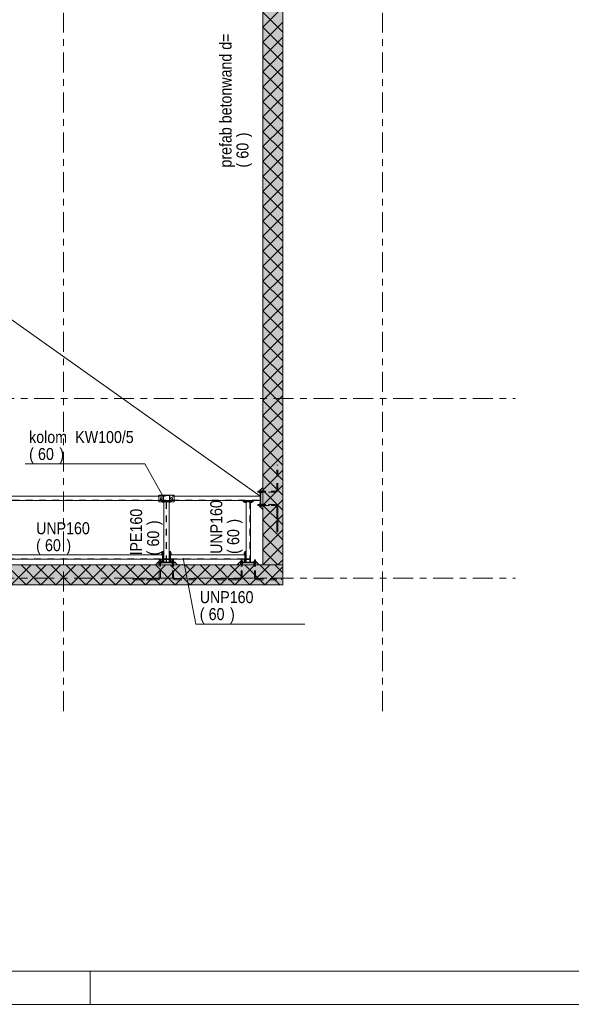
# Model space of a CAD drawing. Header units: millimetres. Extents: x -931 to -90, y -1396 to -802.
# Tile 8 of 29: x -520 to -437, y -1396 to -1248. Entities that reach past the tile are written whole.
import ezdxf

# ---------------------------------------------------------------- set-up
doc = ezdxf.new("R2010")
doc.units = ezdxf.units.MM
for name, pattern in [('XKITLINE00', [0]), ('XKITLINE01', [4, 1, -1, 1, -1]), ('XKITLINE03', [6, 3, -1, 1, -1])]:
    doc.linetypes.add(name, pattern=pattern)
for name, color, linetype, lineweight in [('Bout', 3, 'Continuous', 0), ('Grafisch object', 3, 'Continuous', 0), ('Onderdeel', 2, 'Continuous', 0), ('Onderdeel label', 2, 'Continuous', 0), ('Stramien', 4, 'Continuous', 0), ('Tekening kader', 3, 'Continuous', 0)]:
    doc.layers.add(name, color=color, linetype=linetype, lineweight=lineweight)
doc.styles.add('ARIAL', font='arial.ttf')

msp = doc.modelspace()

# ---------------------------------------------------------------- hatches: boundary and pattern name
at = {"layer": 'Onderdeel'}
for points in [[(-480.82, -1330.21), (-483.82, -1330.21), (-483.82, -1192.51), (-480.82, -1192.51)], [(-480.82, -1333.21), (-687.81, -1333.21), (-687.81, -1330.21), (-480.82, -1330.21)]]:
    msp.add_hatch(color=256, dxfattribs=at).paths.add_polyline_path(points, flags=17)
h = msp.add_hatch(color=256, dxfattribs=at)
h.paths.add_polyline_path([(-497.81, -1320.74), (-498.81, -1320.74), (-498.81, -1319.74), (-497.81, -1319.74)], flags=17)
h.paths.add_polyline_path([(-498.76, -1320.69), (-497.86, -1320.69), (-497.86, -1319.79), (-498.76, -1319.79)])

# ---------------------------------------------------------------- linework, layer by layer
at = {"layer": 'Bout', "linetype": 'XKITLINE00', "lineweight": 0}
for p, q in [((-499.11, -1320.1), (-499.23, -1320.17)), ((-499.23, -1320.17), (-499.23, -1320.31)), ((-499.23, -1320.31), (-499.11, -1320.38)), ((-498.99, -1320.17), (-499.11, -1320.1)), ((-499.11, -1320.38), (-498.99, -1320.31)), ((-498.99, -1320.31), (-498.99, -1320.17)), ((-497.51, -1320.1), (-497.63, -1320.17)), ((-497.63, -1320.17), (-497.63, -1320.31)), ((-497.63, -1320.31), (-497.51, -1320.38)), ((-497.39, -1320.17), (-497.51, -1320.1)), ((-497.51, -1320.38), (-497.39, -1320.31)), ((-497.39, -1320.31), (-497.39, -1320.17)), ((-498.85, -1320.87), (-498.85, -1320.77)), ((-498.85, -1320.87), (-498.72, -1320.87)), ((-498.78, -1320.87), (-498.78, -1320.77)), ((-497.9, -1320.87), (-497.78, -1320.87)), ((-497.84, -1320.87), (-497.84, -1320.77)), ((-497.78, -1320.87), (-497.78, -1320.77)), ((-486.55, -1320.87), (-486.55, -1320.77)), ((-486.34, -1320.87), (-486.55, -1320.87)), ((-486.49, -1320.67), (-486.49, -1320.66)), ((-486.48, -1320.87), (-486.48, -1320.77)), ((-486.34, -1320.87), (-486.34, -1320.77)), ((-486.33, -1320.87), (-486.34, -1320.87)), ((-486.33, -1320.67), (-486.33, -1320.66)), ((-485.69, -1320.67), (-485.69, -1320.66)), ((-485.68, -1320.87), (-485.68, -1320.77)), ((-485.68, -1320.87), (-485.47, -1320.87)), ((-485.54, -1320.87), (-485.54, -1320.77)), ((-485.53, -1320.67), (-485.53, -1320.66)), ((-485.47, -1320.87), (-485.47, -1320.77)), ((-499.03, -1328.42), (-498.93, -1328.42)), ((-499.03, -1328.7), (-499.03, -1328.42)), ((-499.03, -1328.49), (-498.93, -1328.49)), ((-499.03, -1328.63), (-498.93, -1328.63)), ((-498.93, -1328.7), (-499.03, -1328.7)), ((-498.83, -1328.48), (-498.82, -1328.48)), ((-498.83, -1328.64), (-498.82, -1328.64)), ((-497.8, -1328.48), (-497.79, -1328.48)), ((-497.8, -1328.64), (-497.79, -1328.64)), ((-497.69, -1328.42), (-497.59, -1328.42)), ((-497.69, -1328.49), (-497.59, -1328.49)), ((-497.69, -1328.63), (-497.59, -1328.63)), ((-497.69, -1328.7), (-497.59, -1328.7)), ((-497.59, -1328.42), (-497.59, -1328.7)), ((-486.54, -1328.42), (-486.64, -1328.42)), ((-486.64, -1328.42), (-486.64, -1328.7)), ((-486.64, -1328.49), (-486.54, -1328.49)), ((-486.64, -1328.63), (-486.54, -1328.63)), ((-486.64, -1328.7), (-486.54, -1328.7)), ((-486.44, -1328.48), (-486.43, -1328.48)), ((-486.44, -1328.64), (-486.43, -1328.64)), ((-499.03, -1329.42), (-498.93, -1329.42)), ((-499.03, -1329.7), (-499.03, -1329.42)), ((-499.03, -1329.49), (-498.93, -1329.49)), ((-499.03, -1329.63), (-498.93, -1329.63)), ((-498.93, -1329.7), (-499.03, -1329.7)), ((-498.83, -1329.48), (-498.82, -1329.48)), ((-498.83, -1329.64), (-498.82, -1329.64)), ((-497.8, -1329.48), (-497.79, -1329.48)), ((-497.8, -1329.64), (-497.79, -1329.64)), ((-497.69, -1329.42), (-497.59, -1329.42)), ((-497.69, -1329.49), (-497.59, -1329.49)), ((-497.69, -1329.63), (-497.59, -1329.63)), ((-497.69, -1329.7), (-497.59, -1329.7)), ((-497.59, -1329.42), (-497.59, -1329.7)), ((-486.54, -1329.42), (-486.64, -1329.42)), ((-486.64, -1329.42), (-486.64, -1329.7)), ((-486.64, -1329.49), (-486.54, -1329.49)), ((-486.64, -1329.63), (-486.54, -1329.63)), ((-486.64, -1329.7), (-486.54, -1329.7)), ((-486.44, -1329.48), (-486.43, -1329.48)), ((-486.44, -1329.64), (-486.43, -1329.64))]:
    msp.add_line(p, q, dxfattribs=at)
at = {"layer": 'Grafisch object', "linetype": 'XKITLINE00', "lineweight": 0}
msp.add_line((-663.81, -1192.51), (-484.22, -1319.91), dxfattribs=at)
at = {"layer": 'Onderdeel', "linetype": 'XKITLINE00', "lineweight": 0}
for p, q in [((-483.82, -1330.21), (-483.82, -1192.51)), ((-480.82, -1192.51), (-480.82, -1330.21)), ((-483.82, -1249.39), (-480.82, -1246.39)), ((-480.82, -1250.14), (-483.82, -1247.14)), ((-483.82, -1251.63), (-480.82, -1248.63)), ((-480.82, -1252.39), (-483.82, -1249.39)), ((-483.82, -1253.88), (-480.82, -1250.88)), ((-480.82, -1254.63), (-483.82, -1251.63)), ((-483.82, -1256.12), (-480.82, -1253.12)), ((-480.82, -1256.88), (-483.82, -1253.88)), ((-483.82, -1258.37), (-480.82, -1255.37)), ((-480.82, -1259.12), (-483.82, -1256.12)), ((-483.82, -1260.61), (-480.82, -1257.61)), ((-480.82, -1261.37), (-483.82, -1258.37)), ((-483.82, -1262.86), (-480.82, -1259.86)), ((-480.82, -1263.61), (-483.82, -1260.61)), ((-483.82, -1265.1), (-480.82, -1262.1)), ((-480.82, -1265.86), (-483.82, -1262.86)), ((-483.82, -1267.35), (-480.82, -1264.35)), ((-480.82, -1268.1), (-483.82, -1265.1)), ((-483.82, -1269.59), (-480.82, -1266.59)), ((-480.82, -1270.35), (-483.82, -1267.35)), ((-483.82, -1271.84), (-480.82, -1268.84)), ((-480.82, -1272.59), (-483.82, -1269.59)), ((-483.82, -1274.08), (-480.82, -1271.08)), ((-480.82, -1274.84), (-483.82, -1271.84)), ((-483.82, -1276.33), (-480.82, -1273.33)), ((-480.82, -1277.08), (-483.82, -1274.08)), ((-483.82, -1278.57), (-480.82, -1275.57)), ((-480.82, -1279.33), (-483.82, -1276.33)), ((-483.82, -1280.82), (-480.82, -1277.82)), ((-480.82, -1281.57), (-483.82, -1278.57)), ((-483.82, -1283.06), (-480.82, -1280.06)), ((-480.82, -1283.82), (-483.82, -1280.82)), ((-483.82, -1285.31), (-480.82, -1282.31)), ((-480.82, -1286.06), (-483.82, -1283.06)), ((-483.82, -1287.55), (-480.82, -1284.55)), ((-480.82, -1288.31), (-483.82, -1285.31)), ((-483.82, -1289.8), (-480.82, -1286.8)), ((-480.82, -1290.55), (-483.82, -1287.55)), ((-483.82, -1292.04), (-480.82, -1289.04)), ((-480.82, -1292.8), (-483.82, -1289.8)), ((-483.82, -1294.29), (-480.82, -1291.29)), ((-480.82, -1295.04), (-483.82, -1292.04)), ((-483.82, -1296.53), (-480.82, -1293.53)), ((-480.82, -1297.29), (-483.82, -1294.29)), ((-483.82, -1298.78), (-480.82, -1295.78)), ((-480.82, -1299.53), (-483.82, -1296.53)), ((-483.82, -1301.02), (-480.82, -1298.02)), ((-480.82, -1301.78), (-483.82, -1298.78)), ((-483.82, -1303.27), (-480.82, -1300.27)), ((-480.82, -1304.02), (-483.82, -1301.02)), ((-483.82, -1305.51), (-480.82, -1302.51)), ((-480.82, -1306.27), (-483.82, -1303.27)), ((-483.82, -1307.76), (-480.82, -1304.76)), ((-480.82, -1308.51), (-483.82, -1305.51)), ((-483.82, -1310), (-480.82, -1307)), ((-480.82, -1310.76), (-483.82, -1307.76)), ((-483.82, -1312.25), (-480.82, -1309.25)), ((-480.82, -1313), (-483.82, -1310)), ((-483.82, -1314.49), (-480.82, -1311.49)), ((-480.82, -1315.25), (-483.82, -1312.25)), ((-483.82, -1316.74), (-480.82, -1313.74)), ((-480.82, -1317.49), (-483.82, -1314.49)), ((-483.82, -1318.98), (-480.82, -1315.98)), ((-480.82, -1319.74), (-483.82, -1316.74)), ((-484.22, -1318.89), (-484.12, -1318.89)), ((-484.22, -1318.89), (-484.22, -1321.59)), ((-484.12, -1318.89), (-483.82, -1318.59)), ((-484.12, -1321.59), (-484.12, -1318.89)), ((-484.12, -1318.89), (-484.12, -1321.59)), ((-483.82, -1321.23), (-480.82, -1318.23)), ((-525.66, -1319.91), (-499.46, -1319.91)), ((-499.46, -1319.74), (-498.81, -1319.74)), ((-499.46, -1320.74), (-499.46, -1319.74)), ((-498.81, -1320.74), (-498.81, -1319.74)), ((-498.81, -1319.74), (-497.81, -1319.74)), ((-497.86, -1319.79), (-498.76, -1319.79)), ((-498.76, -1319.79), (-498.76, -1320.69)), ((-497.86, -1320.69), (-497.86, -1319.79)), ((-497.81, -1319.74), (-497.16, -1319.74)), ((-497.81, -1319.74), (-497.81, -1320.74)), ((-497.16, -1320.74), (-497.16, -1319.74)), ((-497.16, -1319.91), (-484.22, -1319.91)), ((-484.57, -1319.16), (-484.57, -1319.32)), ((-484.57, -1319.16), (-484.38, -1319.16)), ((-484.57, -1319.32), (-484.38, -1319.32)), ((-484.38, -1319.38), (-484.38, -1319.1)), ((-484.26, -1319.1), (-484.38, -1319.1)), ((-484.38, -1319.38), (-484.26, -1319.38)), ((-484.26, -1319.39), (-484.26, -1319.09)), ((-484.22, -1319.09), (-484.26, -1319.09)), ((-484.26, -1319.39), (-484.22, -1319.39)), ((-480.82, -1321.98), (-483.82, -1318.98)), ((-525.66, -1320.56), (-499.46, -1320.56)), ((-499.46, -1320.74), (-498.81, -1320.74)), ((-499.06, -1320.77), (-499.06, -1320.74)), ((-499.06, -1320.77), (-498.72, -1320.77)), ((-497.81, -1320.74), (-498.81, -1320.74)), ((-498.76, -1320.69), (-497.86, -1320.69)), ((-498.72, -1329.81), (-498.72, -1320.77)), ((-498.72, -1320.77), (-497.9, -1320.77)), ((-497.9, -1329.81), (-497.9, -1320.77)), ((-497.9, -1320.77), (-497.56, -1320.77)), ((-497.81, -1320.74), (-497.16, -1320.74)), ((-497.56, -1320.77), (-497.56, -1320.74)), ((-497.16, -1320.56), (-484.22, -1320.56)), ((-486.76, -1320.56), (-486.76, -1320.66)), ((-486.76, -1320.66), (-485.26, -1320.66)), ((-486.76, -1320.77), (-486.76, -1320.67)), ((-485.26, -1320.67), (-486.76, -1320.67)), ((-486.76, -1320.77), (-486.33, -1320.77)), ((-486.33, -1329.81), (-486.33, -1320.77)), ((-485.68, -1320.77), (-486.33, -1320.77)), ((-485.68, -1329.81), (-485.68, -1320.77)), ((-485.68, -1320.77), (-485.26, -1320.77)), ((-485.26, -1320.66), (-485.26, -1320.56)), ((-485.26, -1320.77), (-485.26, -1320.67)), ((-484.57, -1321.32), (-484.57, -1321.16)), ((-484.57, -1321.16), (-484.38, -1321.16)), ((-484.57, -1321.32), (-484.38, -1321.32)), ((-484.38, -1321.38), (-484.38, -1321.1)), ((-484.38, -1321.1), (-484.26, -1321.1)), ((-484.38, -1321.38), (-484.26, -1321.38)), ((-484.26, -1321.39), (-484.26, -1321.09)), ((-484.26, -1321.09), (-484.22, -1321.09)), ((-484.26, -1321.39), (-484.22, -1321.39)), ((-484.22, -1321.59), (-484.12, -1321.59)), ((-483.82, -1321.89), (-484.12, -1321.59)), ((-483.82, -1323.47), (-480.82, -1320.47)), ((-483.82, -1321.16), (-483.82, -1321.16)), ((-480.82, -1324.23), (-483.82, -1321.23)), ((-483.82, -1321.32), (-483.82, -1321.32)), ((-483.82, -1325.72), (-480.82, -1322.72)), ((-480.82, -1326.47), (-483.82, -1323.47)), ((-483.82, -1327.96), (-480.82, -1324.96)), ((-481.57, -1327.96), (-483.82, -1325.72)), ((-483.82, -1330.21), (-480.82, -1327.21)), ((-526.19, -1328.73), (-498.93, -1328.73)), ((-498.93, -1328.21), (-498.83, -1328.21)), ((-498.93, -1328.73), (-498.93, -1328.21)), ((-498.93, -1329.38), (-498.93, -1328.73)), ((-498.83, -1329.81), (-498.83, -1328.21)), ((-498.82, -1328.21), (-498.72, -1328.21)), ((-498.82, -1329.81), (-498.82, -1328.21)), ((-497.9, -1328.21), (-497.8, -1328.21)), ((-497.8, -1329.81), (-497.8, -1328.21)), ((-497.79, -1328.21), (-497.69, -1328.21)), ((-497.79, -1329.81), (-497.79, -1328.21)), ((-497.69, -1328.73), (-497.69, -1328.21)), ((-497.69, -1329.38), (-497.69, -1328.73)), ((-497.69, -1328.73), (-486.54, -1328.73)), ((-486.54, -1328.21), (-486.44, -1328.21)), ((-486.54, -1328.73), (-486.54, -1328.21)), ((-486.54, -1329.38), (-486.54, -1328.73)), ((-486.44, -1329.81), (-486.44, -1328.21)), ((-486.33, -1328.21), (-486.43, -1328.21)), ((-486.43, -1328.21), (-486.43, -1329.81)), ((-482.69, -1329.09), (-483.82, -1327.96)), ((-481.57, -1330.21), (-482.69, -1329.09)), ((-480.82, -1328.72), (-481.57, -1327.96)), ((-687.81, -1330.21), (-480.82, -1330.21)), ((-526.19, -1329.38), (-498.93, -1329.38)), ((-519.43, -1333.21), (-522.43, -1330.21)), ((-521.68, -1333.21), (-518.68, -1330.21)), ((-517.19, -1333.21), (-520.19, -1330.21)), ((-519.43, -1333.21), (-516.43, -1330.21)), ((-514.94, -1333.21), (-517.94, -1330.21)), ((-517.19, -1333.21), (-514.19, -1330.21)), ((-512.7, -1333.21), (-515.7, -1330.21)), ((-514.94, -1333.21), (-511.94, -1330.21)), ((-510.45, -1333.21), (-513.45, -1330.21)), ((-512.7, -1333.21), (-509.7, -1330.21)), ((-508.21, -1333.21), (-511.21, -1330.21)), ((-510.45, -1333.21), (-507.45, -1330.21)), ((-505.96, -1333.21), (-508.96, -1330.21)), ((-508.21, -1333.21), (-505.21, -1330.21)), ((-503.72, -1333.21), (-506.72, -1330.21)), ((-505.96, -1333.21), (-502.96, -1330.21)), ((-501.47, -1333.21), (-504.47, -1330.21)), ((-503.72, -1333.21), (-500.72, -1330.21)), ((-499.23, -1333.21), (-502.23, -1330.21)), ((-501.47, -1333.21), (-498.47, -1330.21)), ((-496.98, -1333.21), (-499.98, -1330.21)), ((-499.96, -1330.21), (-499.66, -1329.91)), ((-496.96, -1329.81), (-499.66, -1329.81)), ((-499.66, -1329.81), (-499.66, -1329.91)), ((-499.66, -1329.91), (-496.96, -1329.91)), ((-496.96, -1329.91), (-499.66, -1329.91)), ((-499.46, -1329.77), (-499.16, -1329.77)), ((-499.46, -1329.77), (-499.46, -1329.81)), ((-499.45, -1329.65), (-499.18, -1329.65)), ((-499.45, -1329.65), (-499.45, -1329.77)), ((-499.39, -1329.46), (-499.23, -1329.46)), ((-499.39, -1329.65), (-499.39, -1329.46)), ((-499.23, -1329.65), (-499.23, -1329.46)), ((-499.23, -1333.21), (-496.23, -1330.21)), ((-499.18, -1329.65), (-499.18, -1329.77)), ((-499.16, -1329.77), (-499.16, -1329.81)), ((-498.93, -1329.38), (-498.93, -1329.81)), ((-494.74, -1333.21), (-497.74, -1330.21)), ((-497.69, -1329.38), (-486.54, -1329.38)), ((-497.69, -1329.38), (-497.69, -1329.81)), ((-497.46, -1329.77), (-497.16, -1329.77)), ((-497.46, -1329.77), (-497.46, -1329.81)), ((-497.45, -1329.65), (-497.18, -1329.65)), ((-497.45, -1329.65), (-497.45, -1329.77)), ((-497.39, -1329.46), (-497.23, -1329.46)), ((-497.39, -1329.65), (-497.39, -1329.46)), ((-497.23, -1329.65), (-497.23, -1329.46)), ((-497.18, -1329.77), (-497.18, -1329.65)), ((-497.16, -1329.81), (-497.16, -1329.77)), ((-496.98, -1333.21), (-493.98, -1330.21)), ((-496.96, -1329.81), (-496.96, -1329.91)), ((-496.96, -1329.91), (-496.66, -1330.21)), ((-492.49, -1333.21), (-495.49, -1330.21)), ((-494.74, -1333.21), (-491.74, -1330.21)), ((-490.25, -1333.21), (-493.25, -1330.21)), ((-492.49, -1333.21), (-489.49, -1330.21)), ((-488, -1333.21), (-491, -1330.21)), ((-490.25, -1333.21), (-487.25, -1330.21)), ((-485.76, -1333.21), (-488.76, -1330.21)), ((-488, -1333.21), (-485, -1330.21)), ((-487.66, -1330.21), (-487.36, -1329.91)), ((-484.66, -1329.81), (-487.36, -1329.81)), ((-487.36, -1329.81), (-487.36, -1329.91)), ((-487.36, -1329.91), (-484.66, -1329.91)), ((-484.66, -1329.91), (-487.36, -1329.91)), ((-487.16, -1329.77), (-486.86, -1329.77)), ((-487.16, -1329.77), (-487.16, -1329.81)), ((-487.15, -1329.65), (-486.87, -1329.65)), ((-487.15, -1329.65), (-487.15, -1329.77)), ((-487.09, -1329.65), (-487.09, -1329.46)), ((-487.09, -1329.46), (-486.93, -1329.46)), ((-486.93, -1329.65), (-486.93, -1329.46)), ((-486.87, -1329.65), (-486.87, -1329.77)), ((-486.86, -1329.77), (-486.86, -1329.81)), ((-486.54, -1329.81), (-486.54, -1329.38)), ((-483.51, -1333.21), (-486.51, -1330.21)), ((-485.76, -1333.21), (-482.76, -1330.21)), ((-485.16, -1329.77), (-484.86, -1329.77)), ((-485.16, -1329.77), (-485.16, -1329.81)), ((-485.15, -1329.65), (-484.87, -1329.65)), ((-485.15, -1329.65), (-485.15, -1329.77)), ((-485.09, -1329.65), (-485.09, -1329.46)), ((-484.93, -1329.46), (-485.09, -1329.46)), ((-484.93, -1329.65), (-484.93, -1329.46)), ((-484.87, -1329.77), (-484.87, -1329.65)), ((-484.86, -1329.81), (-484.86, -1329.77)), ((-484.66, -1329.81), (-484.66, -1329.91)), ((-484.66, -1329.91), (-484.36, -1330.21)), ((-481.27, -1333.21), (-484.27, -1330.21)), ((-480.82, -1330.21), (-483.82, -1330.21)), ((-483.51, -1333.21), (-480.82, -1330.51)), ((-480.82, -1331.41), (-482.01, -1330.22)), ((-481.57, -1330.21), (-480.82, -1329.45)), ((-480.82, -1330.21), (-480.82, -1333.21)), ((-480.82, -1333.21), (-687.81, -1333.21))]:
    msp.add_line(p, q, dxfattribs=at)
at = {"layer": 'Onderdeel', "linetype": 'XKITLINE01', "lineweight": 0}
for p, q in [((-481.73, -1318.92), (-481.73, -1315.24)), ((-481.73, -1315.24), (-481.57, -1315.24)), ((-481.73, -1318.92), (-481.73, -1315.24)), ((-481.57, -1315.24), (-481.73, -1315.24)), ((-481.57, -1318.92), (-481.57, -1315.24)), ((-481.57, -1318.92), (-481.57, -1315.24)), ((-483.82, -1318.59), (-483.82, -1321.89)), ((-481.74, -1319.01), (-481.73, -1318.92)), ((-481.74, -1319.01), (-481.73, -1318.92)), ((-481.6, -1319.07), (-481.57, -1318.92)), ((-481.6, -1319.07), (-481.57, -1318.92)), ((-499.46, -1319.91), (-497.16, -1319.91)), ((-498.81, -1319.74), (-497.81, -1319.74)), ((-484.57, -1319.32), (-484.57, -1319.16)), ((-484.57, -1319.16), (-481.97, -1319.16)), ((-481.97, -1319.32), (-484.57, -1319.32)), ((-484.38, -1319.38), (-484.38, -1319.1)), ((-484.38, -1319.1), (-484.26, -1319.1)), ((-484.38, -1319.16), (-481.97, -1319.16)), ((-484.38, -1319.32), (-481.97, -1319.32)), ((-484.38, -1319.38), (-484.26, -1319.38)), ((-484.26, -1319.39), (-484.26, -1319.09)), ((-484.26, -1319.09), (-484.22, -1319.09)), ((-484.26, -1319.38), (-484.26, -1319.1)), ((-484.26, -1319.38), (-484.26, -1319.1)), ((-484.26, -1319.39), (-484.22, -1319.39)), ((-484.22, -1319.39), (-484.22, -1319.09)), ((-484.22, -1319.39), (-484.22, -1319.09)), ((-484.22, -1320.56), (-484.22, -1319.91)), ((-484.12, -1319.09), (-484.12, -1319.39)), ((-484.12, -1319.09), (-484.08, -1319.09)), ((-484.12, -1319.39), (-484.12, -1319.09)), ((-484.12, -1319.09), (-484.08, -1319.09)), ((-484.12, -1319.39), (-484.08, -1319.39)), ((-484.12, -1319.39), (-484.08, -1319.39)), ((-484.08, -1319.09), (-484.08, -1319.39)), ((-484.08, -1319.39), (-484.08, -1319.09)), ((-484.08, -1319.1), (-484.08, -1319.38)), ((-484.08, -1319.1), (-483.96, -1319.1)), ((-484.08, -1319.38), (-484.08, -1319.1)), ((-484.08, -1319.1), (-483.96, -1319.1)), ((-484.08, -1319.38), (-483.96, -1319.38)), ((-484.08, -1319.38), (-483.96, -1319.38)), ((-483.96, -1319.1), (-483.96, -1319.38)), ((-483.96, -1319.38), (-483.96, -1319.1)), ((-481.97, -1319.16), (-481.87, -1319.14)), ((-481.87, -1319.14), (-481.97, -1319.16)), ((-481.81, -1319.29), (-481.97, -1319.32)), ((-481.97, -1319.32), (-481.81, -1319.29)), ((-481.87, -1319.14), (-481.8, -1319.09)), ((-481.8, -1319.09), (-481.87, -1319.14)), ((-481.68, -1319.2), (-481.81, -1319.29)), ((-481.81, -1319.29), (-481.68, -1319.2)), ((-481.8, -1319.09), (-481.74, -1319.01)), ((-481.8, -1319.09), (-481.74, -1319.01)), ((-481.68, -1319.2), (-481.6, -1319.07)), ((-481.68, -1319.2), (-481.6, -1319.07)), ((-613.46, -1320.49), (-484.22, -1320.49)), ((-499.46, -1320.56), (-497.16, -1320.56)), ((-499.06, -1320.56), (-499.06, -1320.66)), ((-497.56, -1320.56), (-499.06, -1320.56)), ((-499.06, -1320.66), (-497.56, -1320.66)), ((-497.56, -1320.67), (-499.06, -1320.67)), ((-499.06, -1320.67), (-499.06, -1320.74)), ((-498.81, -1320.74), (-497.81, -1320.74)), ((-498.72, -1320.77), (-497.9, -1320.77)), ((-498.34, -1329.81), (-498.34, -1320.77)), ((-498.29, -1329.81), (-498.29, -1320.77)), ((-497.56, -1320.66), (-497.56, -1320.56)), ((-497.56, -1320.74), (-497.56, -1320.67)), ((-485.26, -1320.56), (-486.76, -1320.56)), ((-486.33, -1320.77), (-485.68, -1320.77)), ((-485.76, -1329.81), (-485.76, -1320.77)), ((-484.57, -1321.16), (-484.57, -1321.32)), ((-481.97, -1321.16), (-484.57, -1321.16)), ((-484.57, -1321.32), (-481.97, -1321.32)), ((-484.38, -1321.1), (-484.38, -1321.38)), ((-484.38, -1321.1), (-484.26, -1321.1)), ((-484.38, -1321.16), (-481.97, -1321.16)), ((-484.38, -1321.32), (-483.82, -1321.32)), ((-484.38, -1321.38), (-484.26, -1321.38)), ((-484.26, -1321.09), (-484.26, -1321.39)), ((-484.26, -1321.09), (-484.22, -1321.09)), ((-484.26, -1321.38), (-484.26, -1321.1)), ((-484.26, -1321.1), (-484.26, -1321.38)), ((-484.26, -1321.39), (-484.22, -1321.39)), ((-484.22, -1321.39), (-484.22, -1321.09)), ((-484.22, -1321.09), (-484.22, -1321.39)), ((-484.12, -1321.39), (-484.12, -1321.09)), ((-484.12, -1321.09), (-484.08, -1321.09)), ((-484.12, -1321.09), (-484.12, -1321.39)), ((-484.12, -1321.09), (-484.08, -1321.09)), ((-484.12, -1321.39), (-484.08, -1321.39)), ((-484.12, -1321.39), (-484.08, -1321.39)), ((-484.08, -1321.39), (-484.08, -1321.09)), ((-484.08, -1321.09), (-484.08, -1321.39)), ((-484.08, -1321.38), (-484.08, -1321.1)), ((-484.08, -1321.1), (-483.96, -1321.1)), ((-484.08, -1321.1), (-484.08, -1321.38)), ((-484.08, -1321.1), (-483.96, -1321.1)), ((-484.08, -1321.38), (-483.96, -1321.38)), ((-484.08, -1321.38), (-483.96, -1321.38)), ((-483.96, -1321.38), (-483.96, -1321.1)), ((-483.96, -1321.1), (-483.96, -1321.38)), ((-483.82, -1321.32), (-481.97, -1321.32)), ((-481.81, -1321.19), (-481.97, -1321.16)), ((-481.97, -1321.16), (-481.81, -1321.19)), ((-481.97, -1321.32), (-481.87, -1321.34)), ((-481.87, -1321.34), (-481.97, -1321.32)), ((-481.8, -1321.39), (-481.87, -1321.34)), ((-481.8, -1321.39), (-481.87, -1321.34)), ((-481.68, -1321.28), (-481.81, -1321.19)), ((-481.68, -1321.28), (-481.81, -1321.19)), ((-481.74, -1321.47), (-481.8, -1321.39)), ((-481.74, -1321.47), (-481.8, -1321.39)), ((-481.73, -1321.56), (-481.74, -1321.47)), ((-481.73, -1321.56), (-481.74, -1321.47)), ((-481.73, -1321.56), (-481.73, -1325.24)), ((-481.73, -1325.24), (-481.73, -1321.56)), ((-481.6, -1321.4), (-481.68, -1321.28)), ((-481.6, -1321.4), (-481.68, -1321.28)), ((-481.57, -1321.56), (-481.6, -1321.4)), ((-481.57, -1321.56), (-481.6, -1321.4)), ((-481.57, -1325.24), (-481.57, -1321.56)), ((-481.57, -1321.56), (-481.57, -1325.24)), ((-481.73, -1325.24), (-481.57, -1325.24)), ((-481.57, -1325.24), (-481.73, -1325.24)), ((-526.19, -1329.31), (-498.93, -1329.31)), ((-498.93, -1328.73), (-498.93, -1329.38)), ((-498.72, -1328.21), (-498.72, -1329.91)), ((-498.69, -1329.3), (-498.34, -1329.3)), ((-498.69, -1329.4), (-498.69, -1329.3)), ((-498.44, -1329.4), (-498.44, -1329.3)), ((-498.34, -1329.3), (-498.34, -1329.4)), ((-498.29, -1329.4), (-498.29, -1329.3)), ((-498.29, -1329.3), (-497.94, -1329.3)), ((-498.19, -1329.4), (-498.19, -1329.3)), ((-497.94, -1329.3), (-497.94, -1329.4)), ((-497.9, -1329.91), (-497.9, -1328.21)), ((-497.69, -1328.73), (-497.69, -1329.38)), ((-497.69, -1329.31), (-486.54, -1329.31)), ((-486.54, -1329.38), (-486.54, -1328.73)), ((-486.33, -1329.91), (-486.33, -1328.21)), ((-485.76, -1329.3), (-486.31, -1329.3)), ((-486.31, -1329.3), (-486.31, -1329.4)), ((-485.91, -1329.4), (-485.91, -1329.3)), ((-485.76, -1329.4), (-485.76, -1329.3)), ((-496.66, -1330.21), (-499.96, -1330.21)), ((-499.16, -1329.77), (-499.46, -1329.77)), ((-499.46, -1329.77), (-499.46, -1329.81)), ((-499.46, -1329.81), (-499.16, -1329.81)), ((-499.16, -1329.81), (-499.46, -1329.81)), ((-499.46, -1329.91), (-499.16, -1329.91)), ((-499.46, -1329.91), (-499.46, -1329.95)), ((-499.16, -1329.91), (-499.46, -1329.91)), ((-499.46, -1329.91), (-499.46, -1329.95)), ((-499.46, -1329.95), (-499.16, -1329.95)), ((-499.16, -1329.95), (-499.46, -1329.95)), ((-499.18, -1329.65), (-499.45, -1329.65)), ((-499.45, -1329.65), (-499.45, -1329.77)), ((-499.45, -1329.77), (-499.18, -1329.77)), ((-499.18, -1329.77), (-499.45, -1329.77)), ((-499.45, -1329.95), (-499.18, -1329.95)), ((-499.45, -1329.95), (-499.45, -1330.07)), ((-499.18, -1329.95), (-499.45, -1329.95)), ((-499.45, -1329.95), (-499.45, -1330.07)), ((-499.45, -1330.07), (-499.18, -1330.07)), ((-499.18, -1330.07), (-499.45, -1330.07)), ((-499.23, -1329.46), (-499.39, -1329.46)), ((-499.39, -1329.46), (-499.39, -1332.06)), ((-499.39, -1332.06), (-499.39, -1329.65)), ((-499.23, -1329.46), (-499.23, -1332.06)), ((-499.23, -1332.06), (-499.23, -1329.65)), ((-499.18, -1329.65), (-499.18, -1329.77)), ((-499.18, -1329.95), (-499.18, -1330.07)), ((-499.18, -1329.95), (-499.18, -1330.07)), ((-499.16, -1329.77), (-499.16, -1329.81)), ((-499.16, -1329.91), (-499.16, -1329.95)), ((-499.16, -1329.91), (-499.16, -1329.95)), ((-498.93, -1329.91), (-498.93, -1329.81)), ((-498.83, -1329.91), (-498.93, -1329.91)), ((-498.83, -1329.91), (-498.83, -1329.81)), ((-498.82, -1329.91), (-498.82, -1329.81)), ((-498.72, -1329.91), (-498.82, -1329.91)), ((-498.72, -1329.81), (-497.9, -1329.81)), ((-498.34, -1329.4), (-498.69, -1329.4)), ((-497.94, -1329.4), (-498.29, -1329.4)), ((-497.8, -1329.91), (-497.9, -1329.91)), ((-497.8, -1329.81), (-497.8, -1329.91)), ((-497.79, -1329.91), (-497.79, -1329.81)), ((-497.69, -1329.91), (-497.79, -1329.91)), ((-497.69, -1329.81), (-497.69, -1329.91)), ((-497.46, -1329.77), (-497.16, -1329.77)), ((-497.46, -1329.77), (-497.46, -1329.81)), ((-497.46, -1329.81), (-497.16, -1329.81)), ((-497.46, -1329.81), (-497.16, -1329.81)), ((-497.16, -1329.91), (-497.46, -1329.91)), ((-497.46, -1329.91), (-497.46, -1329.95)), ((-497.46, -1329.91), (-497.16, -1329.91)), ((-497.46, -1329.91), (-497.46, -1329.95)), ((-497.16, -1329.95), (-497.46, -1329.95)), ((-497.46, -1329.95), (-497.16, -1329.95)), ((-497.45, -1329.65), (-497.18, -1329.65)), ((-497.45, -1329.65), (-497.45, -1329.77)), ((-497.45, -1329.77), (-497.18, -1329.77)), ((-497.45, -1329.77), (-497.18, -1329.77)), ((-497.18, -1329.95), (-497.45, -1329.95)), ((-497.45, -1329.95), (-497.45, -1330.07)), ((-497.45, -1329.95), (-497.18, -1329.95)), ((-497.45, -1329.95), (-497.45, -1330.07)), ((-497.18, -1330.07), (-497.45, -1330.07)), ((-497.45, -1330.07), (-497.18, -1330.07)), ((-497.39, -1329.46), (-497.23, -1329.46)), ((-497.39, -1329.46), (-497.39, -1332.06)), ((-497.39, -1332.06), (-497.39, -1329.65)), ((-497.23, -1329.46), (-497.23, -1332.06)), ((-497.23, -1332.06), (-497.23, -1329.65)), ((-497.18, -1329.65), (-497.18, -1329.77)), ((-497.18, -1329.95), (-497.18, -1330.07)), ((-497.18, -1329.95), (-497.18, -1330.07)), ((-497.16, -1329.77), (-497.16, -1329.81)), ((-497.16, -1329.91), (-497.16, -1329.95)), ((-497.16, -1329.91), (-497.16, -1329.95)), ((-484.36, -1330.21), (-487.66, -1330.21)), ((-486.86, -1329.77), (-487.16, -1329.77)), ((-487.16, -1329.77), (-487.16, -1329.81)), ((-487.16, -1329.81), (-486.86, -1329.81)), ((-486.86, -1329.81), (-487.16, -1329.81)), ((-487.16, -1329.91), (-486.86, -1329.91)), ((-487.16, -1329.91), (-487.16, -1329.95)), ((-486.86, -1329.91), (-487.16, -1329.91)), ((-487.16, -1329.91), (-487.16, -1329.95)), ((-487.16, -1329.95), (-486.86, -1329.95)), ((-486.86, -1329.95), (-487.16, -1329.95)), ((-486.87, -1329.65), (-487.15, -1329.65)), ((-487.15, -1329.65), (-487.15, -1329.77)), ((-487.15, -1329.77), (-486.87, -1329.77)), ((-486.87, -1329.77), (-487.15, -1329.77)), ((-487.15, -1329.95), (-486.87, -1329.95)), ((-487.15, -1329.95), (-487.15, -1330.07)), ((-486.87, -1329.95), (-487.15, -1329.95)), ((-487.15, -1329.95), (-487.15, -1330.07)), ((-487.15, -1330.07), (-486.87, -1330.07)), ((-486.87, -1330.07), (-487.15, -1330.07)), ((-486.93, -1329.46), (-487.09, -1329.46)), ((-487.09, -1329.46), (-487.09, -1332.06)), ((-487.09, -1332.06), (-487.09, -1329.65)), ((-486.93, -1329.46), (-486.93, -1332.06)), ((-486.93, -1332.06), (-486.93, -1329.65)), ((-486.87, -1329.65), (-486.87, -1329.77)), ((-486.87, -1329.95), (-486.87, -1330.07)), ((-486.87, -1329.95), (-486.87, -1330.07)), ((-486.86, -1329.77), (-486.86, -1329.81)), ((-486.86, -1329.91), (-486.86, -1329.95)), ((-486.86, -1329.91), (-486.86, -1329.95)), ((-486.54, -1329.91), (-486.54, -1329.81)), ((-486.54, -1329.91), (-486.44, -1329.91)), ((-486.44, -1329.91), (-486.44, -1329.81)), ((-486.43, -1329.81), (-486.43, -1329.91)), ((-486.43, -1329.91), (-486.33, -1329.91)), ((-486.33, -1329.81), (-485.68, -1329.81)), ((-486.31, -1329.4), (-485.76, -1329.4)), ((-485.16, -1329.77), (-484.86, -1329.77)), ((-485.16, -1329.77), (-485.16, -1329.81)), ((-485.16, -1329.81), (-484.86, -1329.81)), ((-485.16, -1329.81), (-484.86, -1329.81)), ((-484.86, -1329.91), (-485.16, -1329.91)), ((-485.16, -1329.91), (-485.16, -1329.95)), ((-485.16, -1329.91), (-484.86, -1329.91)), ((-485.16, -1329.91), (-485.16, -1329.95)), ((-484.86, -1329.95), (-485.16, -1329.95)), ((-485.16, -1329.95), (-484.86, -1329.95)), ((-485.15, -1329.65), (-484.87, -1329.65)), ((-485.15, -1329.65), (-485.15, -1329.77)), ((-485.15, -1329.77), (-484.87, -1329.77)), ((-485.15, -1329.77), (-484.87, -1329.77)), ((-484.87, -1329.95), (-485.15, -1329.95)), ((-485.15, -1329.95), (-485.15, -1330.07)), ((-485.15, -1329.95), (-484.87, -1329.95)), ((-485.15, -1329.95), (-485.15, -1330.07)), ((-484.87, -1330.07), (-485.15, -1330.07)), ((-485.15, -1330.07), (-484.87, -1330.07)), ((-485.09, -1329.46), (-484.93, -1329.46)), ((-485.09, -1329.46), (-485.09, -1332.06)), ((-485.09, -1332.06), (-485.09, -1329.65)), ((-484.93, -1329.46), (-484.93, -1332.06)), ((-484.93, -1332.06), (-484.93, -1329.65)), ((-484.87, -1329.65), (-484.87, -1329.77)), ((-484.87, -1329.95), (-484.87, -1330.07)), ((-484.87, -1329.95), (-484.87, -1330.07)), ((-484.86, -1329.77), (-484.86, -1329.81)), ((-484.86, -1329.91), (-484.86, -1329.95)), ((-484.86, -1329.91), (-484.86, -1329.95)), ((-499.63, -1332.3), (-499.54, -1332.28)), ((-499.63, -1332.3), (-499.54, -1332.28)), ((-499.54, -1332.28), (-499.46, -1332.23)), ((-499.54, -1332.28), (-499.46, -1332.23)), ((-499.46, -1332.23), (-499.41, -1332.15)), ((-499.46, -1332.23), (-499.41, -1332.15)), ((-499.41, -1332.15), (-499.39, -1332.06)), ((-499.41, -1332.15), (-499.39, -1332.06)), ((-499.35, -1332.34), (-499.26, -1332.21)), ((-499.35, -1332.34), (-499.26, -1332.21)), ((-499.26, -1332.21), (-499.23, -1332.06)), ((-499.26, -1332.21), (-499.23, -1332.06)), ((-497.36, -1332.21), (-497.39, -1332.06)), ((-497.36, -1332.21), (-497.39, -1332.06)), ((-497.28, -1332.34), (-497.36, -1332.21)), ((-497.28, -1332.34), (-497.36, -1332.21)), ((-497.22, -1332.15), (-497.23, -1332.06)), ((-497.22, -1332.15), (-497.23, -1332.06)), ((-497.16, -1332.23), (-497.22, -1332.15)), ((-497.16, -1332.23), (-497.22, -1332.15)), ((-497.09, -1332.28), (-497.16, -1332.23)), ((-497.09, -1332.28), (-497.16, -1332.23)), ((-497.09, -1332.28), (-496.99, -1332.3)), ((-497.09, -1332.28), (-496.99, -1332.3)), ((-487.33, -1332.3), (-487.24, -1332.28)), ((-487.33, -1332.3), (-487.24, -1332.28)), ((-487.24, -1332.28), (-487.16, -1332.23)), ((-487.24, -1332.28), (-487.16, -1332.23)), ((-487.16, -1332.23), (-487.11, -1332.15)), ((-487.16, -1332.23), (-487.11, -1332.15)), ((-487.11, -1332.15), (-487.09, -1332.06)), ((-487.11, -1332.15), (-487.09, -1332.06)), ((-487.05, -1332.34), (-486.96, -1332.21)), ((-487.05, -1332.34), (-486.96, -1332.21)), ((-486.96, -1332.21), (-486.93, -1332.06)), ((-486.96, -1332.21), (-486.93, -1332.06)), ((-485.06, -1332.21), (-485.09, -1332.06)), ((-485.06, -1332.21), (-485.09, -1332.06)), ((-484.97, -1332.34), (-485.06, -1332.21)), ((-484.97, -1332.34), (-485.06, -1332.21)), ((-484.91, -1332.15), (-484.93, -1332.06)), ((-484.91, -1332.15), (-484.93, -1332.06)), ((-484.86, -1332.23), (-484.91, -1332.15)), ((-484.86, -1332.23), (-484.91, -1332.15)), ((-484.78, -1332.28), (-484.86, -1332.23)), ((-484.78, -1332.28), (-484.86, -1332.23)), ((-484.78, -1332.28), (-484.69, -1332.3)), ((-484.78, -1332.28), (-484.69, -1332.3)), ((-499.63, -1332.3), (-503.31, -1332.3)), ((-503.31, -1332.3), (-503.31, -1332.46)), ((-503.31, -1332.3), (-499.63, -1332.3)), ((-503.31, -1332.46), (-503.31, -1332.3)), ((-503.31, -1332.46), (-499.63, -1332.46)), ((-499.63, -1332.46), (-503.31, -1332.46)), ((-499.63, -1332.46), (-499.48, -1332.43)), ((-499.63, -1332.46), (-499.48, -1332.43)), ((-499.48, -1332.43), (-499.35, -1332.34)), ((-499.48, -1332.43), (-499.35, -1332.34)), ((-497.15, -1332.43), (-497.28, -1332.34)), ((-497.15, -1332.43), (-497.28, -1332.34)), ((-497.15, -1332.43), (-496.99, -1332.46)), ((-497.15, -1332.43), (-496.99, -1332.46)), ((-496.99, -1332.3), (-493.31, -1332.3)), ((-496.99, -1332.3), (-493.31, -1332.3)), ((-496.99, -1332.46), (-493.31, -1332.46)), ((-496.99, -1332.46), (-493.31, -1332.46)), ((-493.31, -1332.3), (-493.31, -1332.46)), ((-493.31, -1332.46), (-493.31, -1332.3)), ((-487.33, -1332.3), (-491.01, -1332.3)), ((-491.01, -1332.3), (-491.01, -1332.46)), ((-491.01, -1332.3), (-487.33, -1332.3)), ((-491.01, -1332.46), (-491.01, -1332.3)), ((-491.01, -1332.46), (-487.33, -1332.46)), ((-487.33, -1332.46), (-491.01, -1332.46)), ((-487.33, -1332.46), (-487.18, -1332.43)), ((-487.33, -1332.46), (-487.18, -1332.43)), ((-487.18, -1332.43), (-487.05, -1332.34)), ((-487.18, -1332.43), (-487.05, -1332.34)), ((-484.84, -1332.43), (-484.97, -1332.34)), ((-484.84, -1332.43), (-484.97, -1332.34)), ((-484.84, -1332.43), (-484.69, -1332.46)), ((-484.84, -1332.43), (-484.69, -1332.46)), ((-484.69, -1332.3), (-481.01, -1332.3)), ((-484.69, -1332.3), (-481.01, -1332.3)), ((-484.69, -1332.46), (-481.01, -1332.46)), ((-484.69, -1332.46), (-481.01, -1332.46)), ((-481.01, -1332.3), (-481.01, -1332.46)), ((-481.01, -1332.46), (-481.01, -1332.3))]:
    msp.add_line(p, q, dxfattribs=at)
at = {"layer": 'Onderdeel label', "linetype": 'XKITLINE00', "lineweight": 0}
for p, q in [((-519.57, -1315.06), (-501.55, -1315.06)), ((-498.81, -1319.94), (-501.55, -1315.06)), ((-495.78, -1329.24), (-493.9, -1339.13)), ((-493.9, -1339.13), (-477.47, -1339.13))]:
    msp.add_line(p, q, dxfattribs=at)
at = {"layer": 'Stramien', "linetype": 'XKITLINE03', "lineweight": 0}
for p, q in [((-513.81, -1352.21), (-513.81, -1173.51)), ((-465.81, -1352.21), (-465.81, -1173.51)), ((-878.2, -1305.21), (-445.81, -1305.21)), ((-878.2, -1332.21), (-445.81, -1332.21))]:
    msp.add_line(p, q, dxfattribs=at)
at = {"layer": 'Tekening kader', "linetype": 'XKITLINE00', "lineweight": 0}
for p, q in [((-925.79, -1391.3), (-94.79, -1391.3)), ((-509.79, -1396.3), (-509.79, -1391.3)), ((-930.79, -1396.3), (-89.79, -1396.3))]:
    msp.add_line(p, q, dxfattribs=at)

# ---------------------------------------------------------------- texts
at = {"layer": 'Onderdeel label', "style": 'ARIAL', "width": 0.85}
for s, p in [('prefab betonwand d=', (-488.52, -1270.49)), (')', (-485.97, -1265.94)), ('60', (-485.97, -1269.15)), ('(', (-485.97, -1270.49)), ('UNP160', (-489.92, -1328.58)), ('IPE160', (-501.97, -1328.81)), (')', (-499.42, -1324.26)), (')', (-487.37, -1324.03)), ('60', (-499.42, -1327.47)), ('60', (-487.37, -1327.24)), ('(', (-499.42, -1328.81)), ('(', (-487.37, -1328.58))]:
    msp.add_text(s, height=1.8, rotation=90.0002, dxfattribs=at).set_placement(p)
for s, p in [('kolom', (-518.97, -1311.91)), ('KW100/5', (-512.03, -1311.91)), ('(', (-518.97, -1314.46)), ('60', (-517.63, -1314.46)), (')', (-514.42, -1314.46)), ('UNP160', (-517.92, -1325.62)), ('(', (-517.92, -1328.17)), ('60', (-516.58, -1328.17)), (')', (-513.37, -1328.17)), ('UNP160', (-493.3, -1335.98)), ('(', (-493.3, -1338.53)), ('60', (-491.96, -1338.53)), (')', (-488.75, -1338.53))]:
    msp.add_text(s, height=1.8, dxfattribs=at).set_placement(p)

doc.saveas('drawing.dxf')
